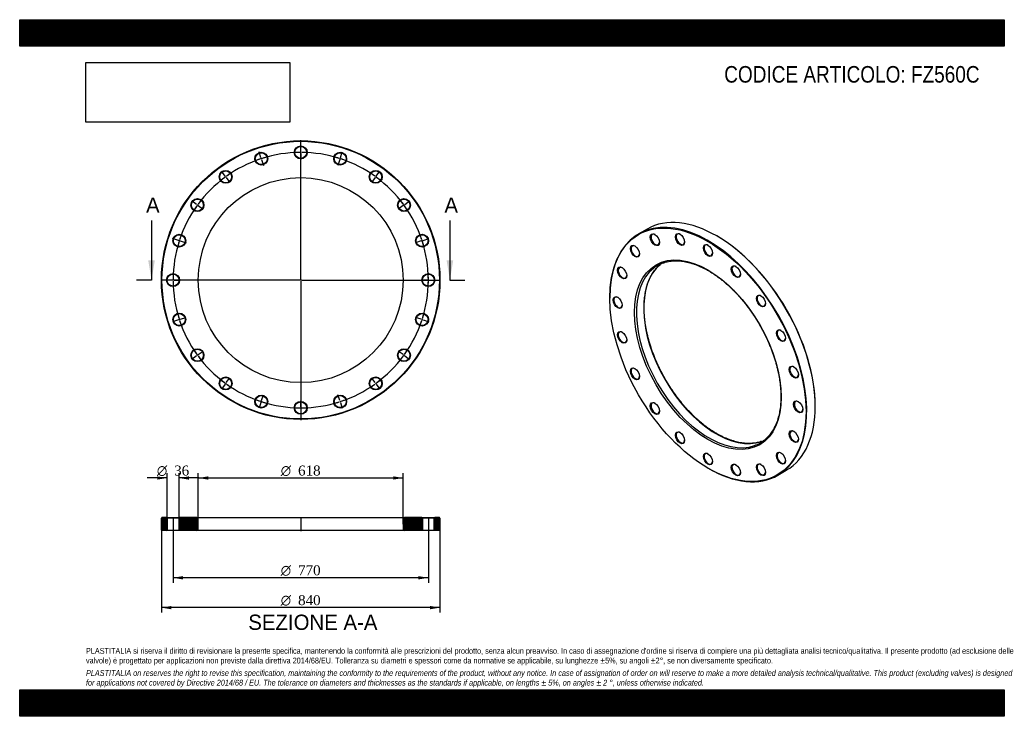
# Model space of a CAD drawing. Header units: millimetres. Extents: x 0 to 2970, y 0 to 2100.
import ezdxf
from ezdxf.enums import TextEntityAlignment as Align
from ezdxf.lldxf.tags import DXFTag

# ---------------------------------------------------------------- set-up
doc = ezdxf.new("R2010")
doc.units = ezdxf.units.MM
doc.header["$LTSCALE"] = 10
for name, color, linetype in [('Default', 7, 'Continuous'), ('DV2_Default', 7, 'Continuous'), ('DV3_Default', 7, 'Continuous'), ('FZ560C', 7, 'Continuous')]:
    doc.layers.add(name, color=color, linetype=linetype)
doc.styles.add('SEACAD_Solid_Edge_ANSI', font='seans.ttf')
doc.styles.add('SEACAD_Solid_Edge_ANSI1_Symbols', font='semeca1.ttf')
doc.styles.add('SEACAD_Times_New_Roman', font='times.ttf')
tags = doc.linetypes.add('CENTER2', pattern=[28.575, 19.05, -3.175, 3.175, -3.175]).pattern_tags.tags
tags[10:11] = [DXFTag(74, 4), DXFTag(75, 0), DXFTag(340, '0'), DXFTag(46, 0.0), DXFTag(50, 0.0), DXFTag(44, 0.0), DXFTag(45, 0.0)]
tags[8:9] = [DXFTag(74, 4), DXFTag(75, 0), DXFTag(340, '0'), DXFTag(46, 0.0), DXFTag(50, 0.0), DXFTag(44, 0.0), DXFTag(45, 0.0)]
tags[6:7] = [DXFTag(74, 4), DXFTag(75, 0), DXFTag(340, '0'), DXFTag(46, 0.0), DXFTag(50, 0.0), DXFTag(44, 0.0), DXFTag(45, 0.0)]
tags[4:5] = [DXFTag(74, 4), DXFTag(75, 0), DXFTag(340, '0'), DXFTag(46, 0.0), DXFTag(50, 0.0), DXFTag(44, 0.0), DXFTag(45, 0.0)]
picture_1 = doc.add_image_def('image1.jpg', size_in_pixel=(4302, 1260))

# ---------------------------------------------------------------- blocks, each defined once
blk = doc.blocks.new('SE')
at = {"layer": 'FZ560C', "color": 7, "linetype": 'Continuous'}
for p, q in [((1892.5, 1469), (1867.1, 1454.3)), ((2103.6, 1447.6), (2102.5, 1448.2)), ((1780.1, 1262), (1780.1, 1260.8)), ((2399.5, 933.8), (2399.5, 935)), ((2076, 748.2), (2077.1, 747.6)), ((2287.1, 726.8), (2312.5, 741.5))]:
    blk.add_line(p, q, dxfattribs=at)
for centre, major_axis in [((2076, 1089.9), (-209.3, 362.4)), ((1916, 1436.6), (9.8, -16.9)), ((1991.9, 1437.5), (9.8, -16.9)), ((2076, 1089.9), (156.5, -271.1)), ((1855.8, 1401.9), (9.8, -16.9)), ((2076, 1404.3), (9.8, -16.9)), ((1817.1, 1336.6), (9.8, -16.9)), ((2160.2, 1340.3), (9.8, -16.9)), ((1803.8, 1247.1), (9.8, -16.9)), ((2236, 1251.9), (9.8, -16.9)), ((1817.1, 1142.3), (9.8, -16.9)), ((2296.3, 1147.5), (9.8, -16.9)), ((1855.8, 1032.3), (9.8, -16.9)), ((2334.9, 1037.6), (9.8, -16.9)), ((2348.3, 932.8), (9.8, -16.9)), ((1916, 928), (9.8, -16.9)), ((2334.9, 843.3), (9.8, -16.9)), ((1991.9, 839.5), (9.8, -16.9)), ((2076, 775.6), (9.8, -16.9)), ((2296.3, 778), (9.8, -16.9)), ((2160.2, 742.4), (9.8, -16.9)), ((2236, 743.2), (9.8, -16.9))]:
    blk.add_ellipse(centre, major_axis=major_axis, ratio=0.57735, dxfattribs=at)
for centre, major_axis, start_param, end_param in [((2102.5, 1105.2), (-210, 363.7), 3.141593, 6.283185), ((2077.1, 1090.5), (210, -363.7), 0, 3.926991), ((1917.1, 1437.2), (-9, 15.6), 0, 3.886147), ((1917.1, 1437.2), (-9, 15.6), 5.538631, 6.283185), ((1993, 1438.1), (-9, 15.6), 0, 3.886147), ((1993, 1438.1), (-9, 15.6), 5.538631, 6.283185), ((2103.6, 1105.9), (209.3, -362.4), 0.785398, 2.356194), ((1856.8, 1402.5), (-9, 15.6), 0, 3.886147), ((1856.8, 1402.5), (-9, 15.6), 5.538631, 6.283185), ((2077.1, 1404.9), (-9, 15.6), 0, 3.886147), ((2077.1, 1404.9), (-9, 15.6), 5.538631, 6.283185), ((2078.9, 1091.6), (-154.5, 267.6), 6.191416, 6.283185), ((1818.2, 1337.2), (-9, 15.6), 0, 3.886147), ((1818.2, 1337.2), (-9, 15.6), 5.538631, 6.283185), ((2078.9, 1091.6), (-154.5, 267.6), 0.087943, 3.039247), ((2100.8, 1104.2), (154.5, -267.6), 3.237862, 6.180376), ((2078.9, 1091.6), (-154.5, 267.6), 0, 0.087943), ((2100.8, 1104.2), (154.5, -267.6), 3.212592, 3.237862), ((2161.2, 1340.9), (-9, 15.6), 0, 3.886147), ((2161.2, 1340.9), (-9, 15.6), 5.538631, 6.283185), ((1804.9, 1247.7), (-9, 15.6), 0, 3.886147), ((1804.9, 1247.7), (-9, 15.6), 5.538631, 6.283185), ((2237.1, 1252.5), (-9, 15.6), 0, 3.886147), ((2237.1, 1252.5), (-9, 15.6), 5.538631, 6.283185), ((1818.2, 1142.9), (-9, 15.6), 0, 3.886147), ((1818.2, 1142.9), (-9, 15.6), 5.538631, 6.283185), ((2297.3, 1148.2), (-9, 15.6), 0, 3.886147), ((2297.3, 1148.2), (-9, 15.6), 5.538631, 6.283185), ((1856.8, 1032.9), (-9, 15.6), 0, 3.886147), ((1856.8, 1032.9), (-9, 15.6), 5.538631, 6.283185), ((2336, 1038.2), (-9, 15.6), 0, 3.886147), ((2336, 1038.2), (-9, 15.6), 5.538631, 6.283185), ((1917.1, 928.6), (-9, 15.6), 0, 3.886147), ((1917.1, 928.6), (-9, 15.6), 5.538631, 6.283185), ((2349.3, 933.4), (-9, 15.6), 0, 3.886147), ((2349.3, 933.4), (-9, 15.6), 5.538631, 6.283185), ((1993, 840.2), (-9, 15.6), 0, 3.886147), ((1993, 840.2), (-9, 15.6), 5.538631, 6.283185), ((2078.9, 1091.6), (-154.5, 267.6), 3.039247, 3.238595), ((2336, 843.9), (-9, 15.6), 0, 3.886147), ((2336, 843.9), (-9, 15.6), 5.538631, 6.283185), ((2100.8, 1104.2), (154.5, -267.6), -0.10281, -0.070999), ((2077.1, 776.2), (-9, 15.6), 0, 3.886147), ((2077.1, 776.2), (-9, 15.6), 5.538631, 6.283185), ((2297.3, 778.6), (-9, 15.6), 0, 3.886147), ((2297.3, 778.6), (-9, 15.6), 5.538631, 6.283185), ((2077.1, 1090.5), (210, -363.7), 5.497787, 6.283185), ((2161.2, 743), (-9, 15.6), 0, 3.886147), ((2161.2, 743), (-9, 15.6), 5.538631, 6.283185), ((2237.1, 743.8), (-9, 15.6), 0, 3.886147), ((2237.1, 743.8), (-9, 15.6), 5.538631, 6.283185)]:
    blk.add_ellipse(centre, major_axis=major_axis, ratio=0.57735, start_param=start_param, end_param=end_param, dxfattribs=at)
for points, knots in [([(1938.8, 1366), (1940.3, 1366.6), (1943.6, 1367.9), (1949.9, 1369.7), (1957.1, 1371.3), (1964.6, 1372.5), (1972.2, 1373.2), (1980, 1373.4), (1988, 1373.1), (1996.2, 1372.4), (2004.4, 1371.2), (2012.8, 1369.6), (2021.4, 1367.5), (2030, 1364.9), (2038.7, 1361.9), (2047.4, 1358.4), (2056.3, 1354.5), (2065.1, 1350.2), (2074, 1345.4), (2082.9, 1340.2), (2091.8, 1334.5), (2100.7, 1328.5), (2109.5, 1322.1), (2118.3, 1315.2), (2127, 1308), (2135.7, 1300.5), (2144.2, 1292.6), (2152.7, 1284.3), (2161, 1275.7), (2169.2, 1266.9), (2177.2, 1257.7), (2185.1, 1248.2), (2192.8, 1238.5), (2200.3, 1228.5), (2207.5, 1218.3), (2214.6, 1207.9), (2221.5, 1197.3), (2228.1, 1186.5), (2234.4, 1175.6), (2240.5, 1164.5), (2246.4, 1153.3), (2251.9, 1142), (2257.1, 1130.6), (2262.1, 1119.1), (2266.7, 1107.6), (2271, 1096), (2275, 1084.5), (2278.7, 1072.9), (2282.1, 1061.4), (2285, 1050), (2287.7, 1038.6), (2290, 1027.3), (2291.9, 1016.2), (2293.5, 1005.1), (2294.7, 994.2), (2295.6, 983.5), (2296.1, 972.9), (2296.2, 962.6), (2296, 952.4), (2295.4, 942.5), (2294.5, 932.9), (2293.2, 923.5), (2291.5, 914.4), (2289.5, 905.6), (2287.2, 897.1), (2284.5, 889), (2281.4, 881.2), (2278.1, 873.7), (2274.4, 866.6), (2270.3, 859.9), (2266, 853.5), (2261.3, 847.6), (2256.4, 842.1), (2251.6, 837.3), (2248.6, 834.8), (2247.2, 833.7)], [0, 0, 0, 0, 0.008271, 0.022258, 0.036227, 0.050176, 0.064103, 0.078008, 0.091892, 0.105758, 0.119607, 0.133443, 0.147268, 0.161085, 0.174895, 0.188701, 0.202504, 0.216305, 0.230106, 0.243907, 0.257709, 0.271511, 0.285315, 0.299121, 0.312929, 0.326738, 0.340549, 0.354362, 0.368176, 0.381993, 0.39581, 0.409629, 0.423449, 0.437271, 0.451093, 0.464915, 0.478739, 0.492562, 0.506386, 0.52021, 0.534034, 0.547857, 0.56168, 0.575501, 0.589323, 0.603143, 0.616961, 0.630779, 0.644595, 0.658409, 0.672221, 0.686031, 0.69984, 0.713646, 0.72745, 0.741252, 0.755052, 0.768851, 0.782647, 0.796443, 0.810238, 0.824034, 0.83783, 0.851629, 0.865432, 0.879241, 0.893057, 0.906883, 0.920723, 0.934578, 0.948452, 0.962347, 0.976263, 0.990203, 1, 1, 1, 1]), ([(2102.8, 852.1), (2101.1, 853.1), (2096.8, 855.6), (2089.2, 860.4), (2080.3, 866.3), (2071.5, 872.7), (2062.7, 879.5), (2053.9, 886.6), (2045.3, 894.1), (2036.7, 902), (2028.3, 910.2), (2019.9, 918.7), (2011.7, 927.5), (2003.7, 936.7), (1995.8, 946.1), (1988, 955.8), (1980.5, 965.7), (1973.2, 975.9), (1966.1, 986.3), (1959.2, 996.8), (1952.6, 1007.6), (1946.2, 1018.5), (1940, 1029.6), (1934.2, 1040.8), (1928.6, 1052.1), (1923.3, 1063.5), (1918.3, 1074.9), (1913.6, 1086.5), (1909.2, 1098), (1905.2, 1109.5), (1901.5, 1121.1), (1898.1, 1132.6), (1895, 1144), (1892.3, 1155.4), (1890, 1166.7), (1888, 1177.9), (1886.3, 1189), (1885.1, 1199.9), (1884.1, 1210.7), (1883.6, 1221.3), (1883.4, 1231.7), (1883.6, 1241.8), (1884.1, 1251.8), (1885, 1261.5), (1886.2, 1270.9), (1887.8, 1280), (1889.8, 1288.8), (1892.1, 1297.4), (1894.7, 1305.6), (1897.7, 1313.5), (1901, 1321), (1904.7, 1328.1), (1908.7, 1334.9), (1913, 1341.3), (1917.6, 1347.3), (1922.4, 1352.9), (1927.5, 1358), (1930.7, 1360.7), (1932.5, 1362.2)], [0, 0, 0, 0, 0.009473, 0.027495, 0.045521, 0.063548, 0.081577, 0.099609, 0.117643, 0.13568, 0.153718, 0.171759, 0.189802, 0.207847, 0.225894, 0.243943, 0.261992, 0.280043, 0.298095, 0.316148, 0.334201, 0.352254, 0.370307, 0.388361, 0.406413, 0.424465, 0.442516, 0.460566, 0.478615, 0.496662, 0.514707, 0.532751, 0.550792, 0.568831, 0.586867, 0.6049, 0.622931, 0.640959, 0.658985, 0.677007, 0.695028, 0.713046, 0.731063, 0.749079, 0.767095, 0.785113, 0.803133, 0.821158, 0.83919, 0.857232, 0.875286, 0.893358, 0.911449, 0.929563, 0.947705, 0.965875, 0.984074, 1, 1, 1, 1]), ([(2239, 829.1), (2237.8, 828.7), (2234.7, 827.5), (2228.6, 825.8), (2221.4, 824.3), (2213.9, 823.2), (2206.2, 822.6), (2198.4, 822.4), (2190.4, 822.7), (2182.2, 823.5), (2173.9, 824.8), (2165.5, 826.5), (2157, 828.7), (2148.3, 831.3), (2139.6, 834.4), (2130.8, 837.9), (2122, 841.9), (2113.4, 846.2), (2106.8, 849.8), (2103.5, 851.7), (2102.8, 852.1)], [0, 0, 0, 0, 0.029016, 0.089604, 0.150115, 0.210536, 0.270863, 0.331094, 0.391238, 0.451301, 0.511297, 0.571235, 0.631128, 0.690986, 0.750818, 0.810632, 0.870434, 0.93023, 0.986869, 1, 1, 1, 1])]:
    blk.add_open_spline(points, degree=3, knots=knots, dxfattribs=at)
blk = doc.blocks.new('SE1')
at = {"layer": 'Default', "color": 7, "linetype": 'CENTER2'}
for start, end in [(90.4465, 107.5535), (72.4465, 89.5535), (108.4465, 125.5535), (54.4465, 71.5535), (126.4465, 143.5535), (36.4465, 53.5535), (144.4465, 161.5535), (18.4465, 35.5535), (162.4465, 179.5535), (0.4465, 17.5535), (180.4465, 197.5535), (342.4465, 359.5535), (198.4465, 215.5535), (324.4465, 341.5535), (216.4465, 233.5535), (306.4465, 323.5535), (234.4465, 251.5535), (288.4465, 305.5535), (252.4465, 269.5535), (270.4465, 287.5535)]:
    blk.add_arc((847.7, 1314.9), 385, start, end, dxfattribs=at)
at = {"layer": 'DV2_Default', "color": 7, "linetype": 'CENTER2'}
for p, q in [((847.7, 1317.9), (847.7, 1736.6)), ((727.8, 1683.9), (722.1, 1701.2)), ((847.7, 1702.9), (847.7, 1721.1)), ((847.7, 1698.4), (847.7, 1701.4)), ((847.7, 1696.9), (847.7, 1678.6)), ((967.6, 1683.9), (973.2, 1701.2)), ((729.2, 1679.6), (728.2, 1682.4)), ((729.6, 1678.2), (735.3, 1660.8)), ((965.7, 1678.2), (960.1, 1660.8)), ((966.2, 1679.6), (967.1, 1682.4)), ((619.6, 1628.8), (608.9, 1643.5)), ((1075.7, 1628.8), (1086.5, 1643.5)), ((622.3, 1625.1), (620.5, 1627.5)), ((623.1, 1623.9), (633.9, 1609.1)), ((1072.2, 1623.9), (1061.5, 1609.1)), ((1073.1, 1625.1), (1074.9, 1627.5)), ((533.8, 1542.9), (519, 1553.6)), ((1161.6, 1542.9), (1176.3, 1553.6)), ((537.4, 1540.3), (535, 1542)), ((538.6, 1539.4), (553.4, 1528.7)), ((1156.7, 1539.4), (1142, 1528.7)), ((1157.9, 1540.3), (1160.4, 1542)), ((478.7, 1434.8), (461.3, 1440.4)), ((483, 1433.4), (480.1, 1434.3)), ((484.4, 1432.9), (501.7, 1427.3)), ((1211, 1432.9), (1193.6, 1427.3)), ((1212.4, 1433.4), (1215.3, 1434.3)), ((1216.7, 1434.8), (1234, 1440.4)), ((844.7, 1314.9), (425.9, 1314.9)), ((459.7, 1314.9), (441.4, 1314.9)), ((464.2, 1314.9), (461.2, 1314.9)), ((465.7, 1314.9), (483.9, 1314.9)), ((849.2, 1314.9), (846.2, 1314.9)), ((847.7, 1316.4), (847.7, 1313.4)), ((847.7, 1311.9), (847.7, 893.1)), ((850.7, 1314.9), (1269.4, 1314.9)), ((1229.7, 1314.9), (1211.4, 1314.9)), ((1229.7, 1314.9), (1212.9, 1314.9)), ((1231.2, 1314.9), (1234.2, 1314.9)), ((1231.2, 1314.9), (1234.2, 1314.9)), ((1235.7, 1314.9), (1252.4, 1314.9)), ((1235.7, 1314.9), (1253.9, 1314.9)), ((478.7, 1195), (461.3, 1189.3)), ((483, 1196.4), (480.1, 1195.4)), ((484.4, 1196.8), (501.7, 1202.5)), ((1211, 1196.8), (1193.6, 1202.5)), ((1212.4, 1196.4), (1215.3, 1195.4)), ((1216.7, 1195), (1234, 1189.3)), ((538.6, 1090.3), (553.4, 1101.1)), ((1156.7, 1090.3), (1142, 1101.1)), ((533.8, 1086.8), (519, 1076.1)), ((537.4, 1089.4), (535, 1087.7)), ((1157.9, 1089.4), (1160.4, 1087.7)), ((1161.6, 1086.8), (1176.3, 1076.1)), ((623.1, 1005.8), (633.9, 1020.6)), ((1072.2, 1005.8), (1061.5, 1020.6)), ((619.6, 1001), (608.9, 986.2)), ((622.3, 1004.6), (620.5, 1002.2)), ((1073.1, 1004.6), (1074.9, 1002.2)), ((1075.7, 1001), (1086.5, 986.2)), ((729.6, 951.6), (735.3, 968.9)), ((847.7, 932.9), (847.7, 951.1)), ((965.7, 951.6), (960.1, 968.9)), ((727.8, 945.8), (722.1, 928.5)), ((729.2, 950.1), (728.2, 947.3)), ((847.7, 931.4), (847.7, 928.4)), ((847.7, 926.9), (847.7, 908.6)), ((966.2, 950.1), (967.1, 947.3)), ((967.6, 945.8), (973.2, 928.5))]:
    blk.add_line(p, q, dxfattribs=at)
for start, end in [(90.4465, 93.1624), (89.7768, 90.2232), (86.8376, 89.5535), (108.4465, 111.1624), (107.7768, 108.2232), (104.8376, 107.5535), (72.4465, 75.1624), (71.7768, 72.2232), (68.8376, 71.5535), (122.8376, 125.5535), (54.4465, 57.1624), (126.4465, 129.1624), (125.7768, 126.2232), (53.7768, 54.2232), (50.8376, 53.5535), (140.8376, 143.5535), (36.4465, 39.1624), (144.4465, 147.1624), (143.7768, 144.2232), (35.7768, 36.2232), (32.8376, 35.5535), (162.4465, 165.1624), (161.7768, 162.2232), (158.8376, 161.5535), (18.4465, 21.1624), (17.7768, 18.2232), (14.8376, 17.5535), (176.8376, 179.5535), (179.7768, 180.2232), (180.4465, 183.1624), (0.4465, 3.1624), (356.8376, 359.5535), (0.4465, 2.9392), (357.0608, 359.5535), (359.7768, 0.2232), (359.7768, 0.2232), (194.8376, 197.5535), (197.7768, 198.2232), (198.4465, 201.1624), (338.8376, 341.5535), (341.7768, 342.2232), (342.4465, 345.1624), (212.8376, 215.5535), (324.4465, 327.1624), (215.7768, 216.2232), (216.4465, 219.1624), (320.8376, 323.5535), (323.7768, 324.2232), (230.8376, 233.5535), (306.4465, 309.1624), (233.7768, 234.2232), (234.4465, 237.1624), (302.8376, 305.5535), (305.7768, 306.2232), (248.8376, 251.5535), (288.4465, 291.1624), (251.7768, 252.2232), (252.4465, 255.1624), (266.8376, 269.5535), (269.7768, 270.2232), (270.4465, 273.1624), (284.8376, 287.5535), (287.7768, 288.2232)]:
    blk.add_arc((847.7, 1314.9), 385, start, end, dxfattribs=at)
at = {"layer": 'FZ560C', "color": 7, "linetype": 'Continuous'}
for centre, radius in [((847.7, 1314.9), 420), ((847.7, 1314.9), 418.5), ((728.7, 1681), 19.5), ((728.7, 1681), 18), ((847.7, 1699.9), 19.5), ((847.7, 1699.9), 18), ((966.7, 1681), 19.5), ((966.7, 1681), 18), ((621.4, 1626.3), 19.5), ((621.4, 1626.3), 18), ((1074, 1626.3), 19.5), ((1074, 1626.3), 18), ((847.7, 1314.9), 309), ((536.2, 1541.2), 19.5), ((536.2, 1541.2), 18), ((1159.2, 1541.2), 19.5), ((1159.2, 1541.2), 18), ((481.5, 1433.8), 19.5), ((481.5, 1433.8), 18), ((1213.8, 1433.8), 19.5), ((1213.8, 1433.8), 18), ((462.7, 1314.9), 19.5), ((462.7, 1314.9), 18), ((1232.7, 1314.9), 19.5), ((1232.7, 1314.9), 18), ((481.5, 1195.9), 19.5), ((481.5, 1195.9), 18), ((1213.8, 1195.9), 19.5), ((1213.8, 1195.9), 18), ((536.2, 1088.6), 19.5), ((536.2, 1088.6), 18), ((1159.2, 1088.6), 19.5), ((1159.2, 1088.6), 18), ((621.4, 1003.4), 19.5), ((621.4, 1003.4), 18), ((1074, 1003.4), 19.5), ((1074, 1003.4), 18), ((728.7, 948.7), 19.5), ((728.7, 948.7), 18), ((966.7, 948.7), 19.5), ((966.7, 948.7), 18), ((847.7, 929.9), 19.5), ((847.7, 929.9), 18)]:
    blk.add_circle(centre, radius, dxfattribs=at)
blk = doc.blocks.new('SE3')
at = {"color": 7, "linetype": 'Continuous', "style": 'SEACAD_Solid_Edge_ANSI'}
blk.add_text('A', height=46, dxfattribs=at).set_placement((381.1, 1563.9), align=Align.TOP_LEFT)
blk = doc.blocks.new('SE4')
at = {"color": 7, "linetype": 'Continuous', "style": 'SEACAD_Solid_Edge_ANSI'}
blk.add_text('A', height=46, dxfattribs=at).set_placement((1281.1, 1563.9), align=Align.TOP_LEFT)
blk = doc.blocks.new('SEANNOT_GROUP')
at = {"linetype": 'Continuous'}
blk.add_hatch(color=7, dxfattribs=at).paths.add_polyline_path([(387.7, 1374.9), (397.7, 1314.9), (407.7, 1374.9)])
at = {"color": 7, "linetype": 'Continuous'}
blk.add_lwpolyline([(397.7, 1494.9), (397.7, 1314.9)], dxfattribs=at)
blk = doc.blocks.new('SEANNOT_GROUP1')
at = {"linetype": 'Continuous'}
blk.add_hatch(color=7, dxfattribs=at).paths.add_polyline_path([(1287.7, 1374.9), (1297.7, 1314.9), (1307.7, 1374.9)])
at = {"color": 7, "linetype": 'Continuous'}
blk.add_lwpolyline([(1297.7, 1494.9), (1297.7, 1314.9)], dxfattribs=at)
blk = doc.blocks.new('SE2')
at = {"layer": 'Default', "color": 7, "linetype": 'CENTER2'}
for p, q in [((397.7, 1314.9), (352.7, 1314.9)), ((1297.7, 1314.9), (1342.7, 1314.9))]:
    blk.add_line(p, q, dxfattribs=at)
at = {"layer": 'Default'}
for name in ['SE3', 'SE4', 'SEANNOT_GROUP', 'SEANNOT_GROUP1']:
    blk.add_blockref(name, (0, 0), dxfattribs=at)
blk = doc.blocks.new('SE5')
at = {"layer": 'FZ560C', "linetype": 'Continuous'}
h = blk.add_hatch(dxfattribs=at)
h.set_pattern_fill('LINE', scale=0.62992, angle=45, style=0)
h.paths.add_polyline_path([(443.2, 599.1), (429.2, 599.1), (427.7, 597.6), (427.7, 561.6), (429.2, 560.1), (443.2, 560.1), (444.7, 561.6), (444.7, 597.6)])
h = blk.add_hatch(dxfattribs=at)
h.set_pattern_fill('LINE', scale=0.62992, angle=45, style=0)
edge = h.paths.add_edge_path()
edge.add_line((482.2, 560.1), (534.7, 560.1))
edge.add_arc((534.7, 564.1), 4, 270, 360)
edge.add_line((538.7, 564.1), (538.7, 595.1))
edge.add_arc((534.7, 595.1), 4, 0, 90)
edge.add_line((534.7, 599.1), (482.2, 599.1))
edge.add_line((482.2, 599.1), (480.7, 597.6))
edge.add_line((480.7, 597.6), (480.7, 561.6))
edge.add_line((480.7, 561.6), (482.2, 560.1))
h = blk.add_hatch(dxfattribs=at)
h.set_pattern_fill('LINE', scale=0.629921, angle=45, style=0)
edge = h.paths.add_edge_path()
edge.add_line((1214.7, 561.6), (1214.7, 597.6))
edge.add_line((1214.7, 597.6), (1213.2, 599.1))
edge.add_line((1213.2, 599.1), (1160.7, 599.1))
edge.add_arc((1160.7, 595.1), 4, 90, 180)
edge.add_line((1156.7, 595.1), (1156.7, 564.1))
edge.add_arc((1160.7, 564.1), 4, 180, 270)
edge.add_line((1160.7, 560.1), (1213.2, 560.1))
edge.add_line((1213.2, 560.1), (1214.7, 561.6))
h = blk.add_hatch(dxfattribs=at)
h.set_pattern_fill('LINE', scale=0.629921, angle=45, style=0)
h.paths.add_polyline_path([(1250.7, 597.6), (1250.7, 561.6), (1252.2, 560.1), (1266.2, 560.1), (1267.7, 561.6), (1267.7, 597.6), (1266.2, 599.1), (1252.2, 599.1)])
at = {"layer": 'DV3_Default', "color": 7, "linetype": 'CENTER2'}
for p, q in [((462.7, 600.8), (462.7, 558.3)), ((847.7, 600.8), (847.7, 558.3)), ((1232.7, 600.8), (1232.7, 558.3))]:
    blk.add_line(p, q, dxfattribs=at)
at = {"layer": 'FZ560C', "color": 7, "linetype": 'Continuous'}
for p, q in [((429.2, 599.1), (427.7, 597.6)), ((427.7, 561.6), (427.7, 597.6)), ((443.2, 599.1), (429.2, 599.1)), ((443.2, 599.1), (482.2, 599.1)), ((443.2, 599.1), (444.7, 597.6)), ((480.7, 597.6), (444.7, 597.6)), ((444.7, 597.6), (444.7, 561.6)), ((480.7, 597.6), (482.2, 599.1)), ((480.7, 561.6), (480.7, 597.6)), ((534.7, 599.1), (482.2, 599.1)), ((534.7, 599.1), (1160.7, 599.1)), ((538.7, 564.1), (538.7, 595.1)), ((1156.7, 595.1), (1156.7, 564.1)), ((1213.2, 599.1), (1160.7, 599.1)), ((1213.2, 599.1), (1252.2, 599.1)), ((1213.2, 599.1), (1214.7, 597.6)), ((1250.7, 597.6), (1214.7, 597.6)), ((1214.7, 597.6), (1214.7, 561.6)), ((1250.7, 597.6), (1252.2, 599.1)), ((1250.7, 561.6), (1250.7, 597.6)), ((1266.2, 599.1), (1252.2, 599.1)), ((1267.7, 597.6), (1266.2, 599.1)), ((1267.7, 597.6), (1267.7, 561.6)), ((427.7, 561.6), (429.2, 560.1)), ((443.2, 560.1), (429.2, 560.1)), ((444.7, 561.6), (443.2, 560.1)), ((482.2, 560.1), (443.2, 560.1)), ((444.7, 561.6), (480.7, 561.6)), ((482.2, 560.1), (480.7, 561.6)), ((534.7, 560.1), (482.2, 560.1)), ((1160.7, 560.1), (534.7, 560.1)), ((1213.2, 560.1), (1160.7, 560.1)), ((1214.7, 561.6), (1213.2, 560.1)), ((1252.2, 560.1), (1213.2, 560.1)), ((1214.7, 561.6), (1250.7, 561.6)), ((1252.2, 560.1), (1250.7, 561.6)), ((1266.2, 560.1), (1252.2, 560.1)), ((1266.2, 560.1), (1267.7, 561.6))]:
    blk.add_line(p, q, dxfattribs=at)
for centre, start, end in [((534.7, 595.1), 0, 90), ((1160.7, 595.1), 90, 180), ((534.7, 564.1), 270, 0), ((1160.7, 564.1), 180, 270)]:
    blk.add_arc(centre, 4, start, end, dxfattribs=at)
blk = doc.blocks.new('GDimGGroup')
at = {"layer": 'Default', "linetype": 'Continuous'}
for points in [[(492.7, 412.6), (492.7, 422.6), (462.7, 417.6)], [(1202.7, 412.6), (1232.7, 417.6), (1202.7, 422.6)]]:
    blk.add_hatch(color=7, dxfattribs=at).paths.add_polyline_path(points)
at = {"layer": 'Default', "color": 7, "linetype": 'Continuous'}
for p, q in [((462.7, 560.1), (462.7, 402.6)), ((1232.7, 560.1), (1232.7, 402.6)), ((1232.7, 417.6), (462.7, 417.6))]:
    blk.add_line(p, q, dxfattribs=at)
for s, style, p in [('O', 'SEACAD_Solid_Edge_ANSI1_Symbols', (787.5, 455.1)), ('770', 'SEACAD_Times_New_Roman', (839.7, 455.1))]:
    blk.add_text(s, height=30, dxfattribs=dict(at, style=style)).set_placement(p, align=Align.TOP_LEFT)
blk = doc.blocks.new('GDimGGroup1')
at = {"layer": 'Default', "linetype": 'Continuous'}
for points in [[(414.7, 723.4), (414.7, 713.4), (444.7, 718.4)], [(510.7, 723.4), (480.7, 718.4), (510.7, 713.4)]]:
    blk.add_hatch(color=7, dxfattribs=at).paths.add_polyline_path(points)
at = {"layer": 'Default', "color": 7, "linetype": 'Continuous'}
for p, q in [((444.7, 718.4), (384.7, 718.4)), ((444.7, 597.6), (444.7, 733.4)), ((480.7, 597.6), (480.7, 733.4)), ((540.7, 718.4), (480.7, 718.4))]:
    blk.add_line(p, q, dxfattribs=at)
for s, style, p in [('O', 'SEACAD_Solid_Edge_ANSI1_Symbols', (413.8, 755.9)), ('36', 'SEACAD_Times_New_Roman', (466, 755.9))]:
    blk.add_text(s, height=30, dxfattribs=dict(at, style=style)).set_placement(p, align=Align.TOP_LEFT)
blk = doc.blocks.new('GDimGGroup2')
at = {"layer": 'Default', "linetype": 'Continuous'}
for points in [[(568.7, 723.4), (538.7, 718.4), (568.7, 713.4)], [(1126.7, 723.4), (1126.7, 713.4), (1156.7, 718.4)]]:
    blk.add_hatch(color=7, dxfattribs=at).paths.add_polyline_path(points)
at = {"layer": 'Default', "color": 7, "linetype": 'Continuous'}
for p, q in [((538.7, 579.6), (538.7, 733.4)), ((538.7, 718.4), (1156.7, 718.4)), ((1156.7, 579.6), (1156.7, 733.4))]:
    blk.add_line(p, q, dxfattribs=at)
for s, style, p in [('O', 'SEACAD_Solid_Edge_ANSI1_Symbols', (787.5, 755.9)), ('618', 'SEACAD_Times_New_Roman', (839.7, 755.9))]:
    blk.add_text(s, height=30, dxfattribs=dict(at, style=style)).set_placement(p, align=Align.TOP_LEFT)
blk = doc.blocks.new('GDimGGroup3')
at = {"layer": 'Default', "linetype": 'Continuous'}
for points in [[(457.7, 322.6), (457.7, 332.6), (427.7, 327.6)], [(1237.7, 322.6), (1267.7, 327.6), (1237.7, 332.6)]]:
    blk.add_hatch(color=7, dxfattribs=at).paths.add_polyline_path(points)
at = {"layer": 'Default', "color": 7, "linetype": 'Continuous'}
for p, q in [((427.7, 579.6), (427.7, 312.6)), ((1267.7, 579.6), (1267.7, 312.6)), ((1267.7, 327.6), (427.7, 327.6))]:
    blk.add_line(p, q, dxfattribs=at)
for s, style, p in [('O', 'SEACAD_Solid_Edge_ANSI1_Symbols', (787.5, 365.1)), ('840', 'SEACAD_Times_New_Roman', (839.7, 365.1))]:
    blk.add_text(s, height=30, dxfattribs=dict(at, style=style)).set_placement(p, align=Align.TOP_LEFT)

msp = doc.modelspace()

# ---------------------------------------------------------------- hatches: boundary and pattern name
at = {"layer": 'Default', "linetype": 'Continuous'}
h = msp.add_hatch(dxfattribs=at)
h.set_pattern_fill('LINE', scale=0.629921, angle=45, style=0)
h.paths.add_polyline_path([(2970, 2020), (2970, 2100), (0, 2100), (0, 2020)])
for points in [[(2970, 2020), (2970, 2100), (0, 2100), (0, 2020)], [(2970, 0), (2970, 80), (0, 80), (0, 0)]]:
    msp.add_hatch(color=7, dxfattribs=at).paths.add_polyline_path(points)
h = msp.add_hatch(dxfattribs=at)
h.set_pattern_fill('LINE', scale=0.629921, angle=45, style=0)
h.paths.add_polyline_path([(2970, 0), (2970, 80), (0, 80), (0, 0)])

# ---------------------------------------------------------------- linework, layer by layer
at = {"layer": 'Default', "color": 7, "linetype": 'Continuous'}
for p, q in [((0, 2100), (2970, 2100)), ((0, 2020), (0, 2100)), ((2970, 2100), (2970, 2020)), ((2970, 2020), (0, 2020)), ((0, 80), (2970, 80)), ((0, 0), (0, 80)), ((2970, 80), (2970, 0)), ((2970, 0), (0, 0))]:
    msp.add_line(p, q, dxfattribs=at)

# ---------------------------------------------------------------- block references
at = {"layer": 'Default'}
for name in ['SE1', 'SE2', 'SE', 'GDimGGroup1', 'GDimGGroup2', 'SE5', 'GDimGGroup3', 'GDimGGroup']:
    msp.add_blockref(name, (0, 0), dxfattribs=at)

# ---------------------------------------------------------------- texts
at = {"layer": 'Default', "color": 7, "linetype": 'Continuous', "style": 'SEACAD_Solid_Edge_ANSI'}
msp.add_text('SEZIONE A-A', height=46, dxfattribs=at).set_placement((689.5, 306.5), align=Align.TOP_LEFT)
at = {"layer": 'Default', "attachment_point": 1}
for s, insert, char_height, width in [('{\\fArial Narrow|b0||i0||c0|p34;\\C7;\\H50.;\\W1.;CODICE ARTICOLO: FZ560C}', (2125.2, 1960.3), 50, 792.996), ("{\\fArial Narrow|b0||i0||c0|p34;\\C7;\\H17.5;\\W1.;PLASTITALIA si riserva il diritto di revisionare la presente specifica, mantenendo la conformità alle prescrizioni del prodotto, senza alcun preavviso. In caso di assegnazione d'ordine si riserva di compiere una più dettagliata analisi tecnico/qualitativa. Il presente prodotto (ad esclusione delle \\P}{\\fArial Narrow|b0||i0||c0|p34;\\C7;\\H17.5;\\W1.;valvole) è progettato per applicazioni non previste dalla direttiva 2014/68/EU. Tolleranza su diametri e spessori come da normative se applicabile, su lunghezze ±5%, su angoli ±2°, se non diversamente specificato.\\P}{\\fArial Narrow|b0||i0||c0|p34;\\C7;\\H5.;\\W1.;   \\P}{\\fArial Narrow|b0||i1||c0|p34;\\C7;\\H17.5;\\W1.;PLASTITALIA on reserves the right to revise this specification, maintaining the conformity to the requirements of the product, without any notice. In case of assignation of order on will reserve to make a more detailed analysis technical/qualitative. This product (excluding valves) is designed \\P}{\\fArial Narrow|b0||i1||c0|p34;\\C7;\\H17.5;\\W1.;for applications not covered by Directive 2014/68 / EU. The tolerance on diameters and thicknesses as the standards if applicable, on lengths ± 5%, on angles ± 2 °, unless otherwise indicated.\\P}", (200, 206), 17.5, 2570)]:
    msp.add_mtext(s, dxfattribs=dict(at, insert=insert, char_height=char_height, width=width))

# ---------------------------------------------------------------- pictures from other files: only their frames are drawn
image = msp.add_image(picture_1, insert=(200, 1791), size_in_units=(614.6, 180))
image.dxf.flags = 7

doc.saveas('drawing.dxf')
